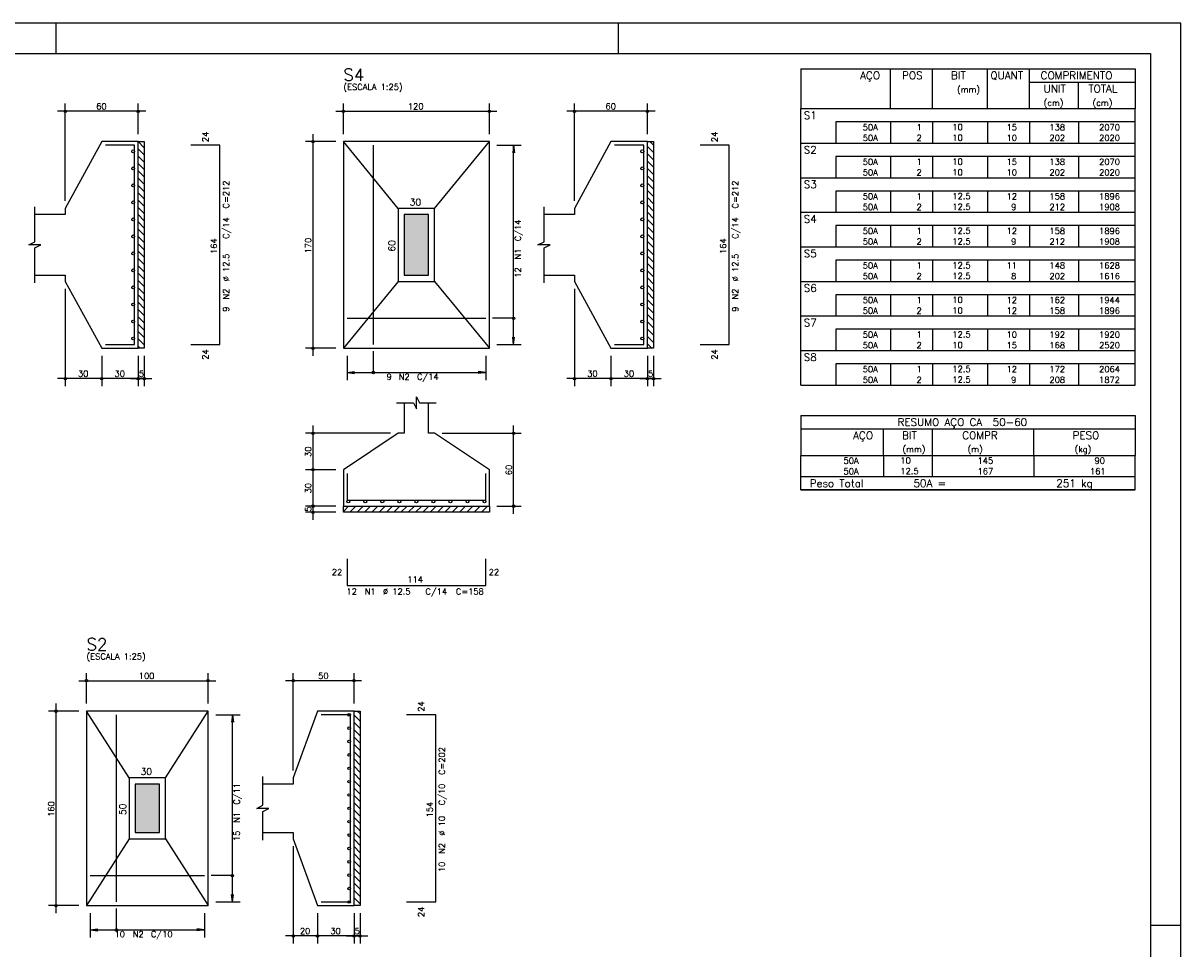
# Model space of a CAD drawing. Extents: x 0 to 84.1, y 0 to 59.4.
# Tile 5 of 5: x 46 to 84.1, y 28.9 to 59.4. Entities that reach past the tile are written whole.
import ezdxf

# ---------------------------------------------------------------- set-up
doc = ezdxf.new("R2010")
doc.units = 0
doc.header["$MEASUREMENT"] = 0
for name, color, linetype in [('1', 1, 'CONTINUOUS'), ('2', 2, 'CONTINUOUS'), ('3', 3, 'CONTINUOUS'), ('6', 6, 'CONTINUOUS'), ('7', 7, 'CONTINUOUS')]:
    doc.layers.add(name, color=color, linetype=linetype)
doc.styles.get("Standard").update_dxf_attribs({"font": 'ROMANS.SHX'})

msp = doc.modelspace()

# ---------------------------------------------------------------- linework, layer by layer
at = {"layer": '1', "linetype": 'Continuous'}
for p, q in [((49.80187, 55.5), (50.00187, 55.300472)), ((49.80187, 55.260056), (50.00187, 55.060056)), ((66.5528, 55.338267), (66.7528, 55.138267)), ((66.631483, 55.5), (66.7528, 55.378683)), ((49.80187, 55.019639), (50.00187, 54.819639)), ((66.5528, 55.097851), (66.7528, 54.897851)), ((66.5528, 54.857434), (66.7528, 54.657434)), ((49.80187, 54.779223), (50.00187, 54.579223)), ((49.80187, 54.538807), (50.00187, 54.338807)), ((66.5528, 54.617018), (66.7528, 54.417018)), ((49.80187, 54.29839), (50.00187, 54.09839)), ((66.5528, 54.376602), (66.7528, 54.176602)), ((66.5528, 54.136185), (66.7528, 53.936185)), ((49.80187, 54.057974), (50.00187, 53.857974)), ((49.80187, 53.817558), (50.00187, 53.617558)), ((66.5528, 53.895769), (66.7528, 53.695769)), ((49.80187, 53.577141), (50.00187, 53.377141)), ((49.80187, 53.336725), (50.00187, 53.136725)), ((66.5528, 53.655353), (66.7528, 53.455353)), ((66.5528, 53.414936), (66.7528, 53.214936)), ((49.80187, 53.096309), (50.00187, 52.896309)), ((66.5528, 53.17452), (66.7528, 52.97452)), ((49.80187, 52.855892), (50.00187, 52.655892)), ((49.80187, 52.615476), (50.00187, 52.415476)), ((66.5528, 52.934104), (66.7528, 52.734104)), ((66.5528, 52.693688), (66.7528, 52.493688)), ((49.80187, 52.37506), (50.00187, 52.17506)), ((66.5528, 52.453271), (66.7528, 52.253271)), ((66.5528, 52.212855), (66.7528, 52.012855)), ((49.80187, 52.134644), (50.00187, 51.934644)), ((49.80187, 51.894227), (50.00187, 51.694227)), ((66.5528, 51.972439), (66.7528, 51.772439)), ((49.80187, 51.653811), (50.00187, 51.453811)), ((49.80187, 51.413395), (50.00187, 51.213395)), ((66.5528, 51.732022), (66.7528, 51.532022)), ((66.5528, 51.491606), (66.7528, 51.291606)), ((49.80187, 51.172978), (50.00187, 50.972978)), ((66.5528, 51.25119), (66.7528, 51.05119)), ((49.80187, 50.932562), (50.00187, 50.732562)), ((49.80187, 50.692146), (50.00187, 50.492146)), ((66.5528, 51.010773), (66.7528, 50.810773)), ((66.5528, 50.770357), (66.7528, 50.570357)), ((49.80187, 50.451729), (50.00187, 50.251729)), ((66.5528, 50.529941), (66.7528, 50.329941)), ((66.5528, 50.289525), (66.7528, 50.089525)), ((49.80187, 50.211313), (50.00187, 50.011313)), ((49.80187, 49.970897), (50.00187, 49.770897)), ((66.5528, 50.049108), (66.7528, 49.849108)), ((49.80187, 49.730481), (50.00187, 49.530481)), ((66.5528, 49.808692), (66.7528, 49.608692)), ((66.5528, 49.568276), (66.7528, 49.368276)), ((49.80187, 49.490064), (50.00187, 49.290064)), ((49.80187, 49.249648), (50.00187, 49.049648)), ((66.5528, 49.327859), (66.7528, 49.127859)), ((49.80187, 49.009232), (50.00187, 48.809232)), ((49.80187, 48.768815), (49.870685, 48.7)), ((66.5528, 49.087443), (66.7528, 48.887443)), ((66.5528, 48.847027), (66.699827, 48.7)), ((56.5528, 43.329903), (56.722897, 43.5)), ((56.763313, 43.3), (56.963313, 43.5)), ((57.003729, 43.3), (57.203729, 43.5)), ((57.244146, 43.3), (57.444146, 43.5)), ((57.484562, 43.3), (57.684562, 43.5)), ((57.724978, 43.3), (57.924978, 43.5)), ((57.965395, 43.3), (58.165395, 43.5)), ((58.205811, 43.3), (58.405811, 43.5)), ((58.446227, 43.3), (58.646227, 43.5)), ((58.686644, 43.3), (58.886644, 43.5)), ((58.92706, 43.3), (59.12706, 43.5)), ((59.167476, 43.3), (59.367476, 43.5)), ((59.407892, 43.3), (59.607892, 43.5)), ((59.648309, 43.3), (59.848309, 43.5)), ((59.888725, 43.3), (60.088725, 43.5)), ((60.129141, 43.3), (60.329141, 43.5)), ((60.369558, 43.3), (60.569558, 43.5)), ((60.609974, 43.3), (60.809974, 43.5)), ((60.85039, 43.3), (61.05039, 43.5)), ((61.090807, 43.3), (61.290807, 43.5)), ((61.331223, 43.3), (61.3528, 43.321577)), ((56.9016, 36.620343), (57.1016, 36.420343)), ((57.009559, 36.7528), (57.1016, 36.660759)), ((56.9016, 36.379927), (57.1016, 36.179927)), ((56.9016, 36.13951), (57.1016, 35.93951)), ((56.9016, 35.899094), (57.1016, 35.699094)), ((56.9016, 35.658678), (57.1016, 35.458678)), ((56.9016, 35.418261), (57.1016, 35.218261)), ((56.9016, 35.177845), (57.1016, 34.977845)), ((56.9016, 34.937429), (57.1016, 34.737429)), ((56.9016, 34.697012), (57.1016, 34.497012)), ((56.9016, 34.456596), (57.1016, 34.256596)), ((56.9016, 34.21618), (57.1016, 34.01618)), ((56.9016, 33.975764), (57.1016, 33.775764)), ((56.9016, 33.735347), (57.1016, 33.535347)), ((56.9016, 33.494931), (57.1016, 33.294931)), ((56.9016, 33.254515), (57.1016, 33.054515)), ((56.9016, 33.014098), (57.1016, 32.814098)), ((56.9016, 32.773682), (57.1016, 32.573682)), ((56.9016, 32.533266), (57.1016, 32.333266)), ((56.9016, 32.292849), (57.1016, 32.092849)), ((56.9016, 32.052433), (57.1016, 31.852433)), ((56.9016, 31.812017), (57.1016, 31.612017)), ((56.9016, 31.5716), (57.1016, 31.3716)), ((56.9016, 31.331184), (57.1016, 31.131184)), ((56.9016, 31.090768), (57.1016, 30.890768)), ((56.9016, 30.850352), (57.1016, 30.650352)), ((56.9016, 30.609935), (57.1016, 30.409935)), ((56.9016, 30.369519), (56.918319, 30.3528))]:
    msp.add_line(p, q, dxfattribs=at)
for points in [[(49.80187, 48.7), (49.80187, 55.5), (50.00187, 55.5), (50.00187, 48.7), (49.80187, 48.7)], [(66.5528, 48.7), (66.5528, 55.5), (66.7528, 55.5), (66.7528, 48.7), (66.5528, 48.7)], [(56.5528, 43.5), (61.3528, 43.5), (61.3528, 43.3), (56.5528, 43.3), (56.5528, 43.5)], [(56.9016, 30.3528), (56.9016, 36.7528), (57.1016, 36.7528), (57.1016, 30.3528), (56.9016, 30.3528)]]:
    msp.add_lwpolyline(points, dxfattribs=at)
at = {"layer": '2', "linetype": 'Continuous'}
for p, q in [((84.100006, 59.400002), (0, 59.400002)), ((47.100006, 58.400002), (47.100006, 59.400002)), ((65.600006, 58.400002), (65.600006, 59.400002)), ((84.100006, 0), (84.100006, 59.400002)), ((71.6, 57.897501), (71.6, 56.585001)), ((71.6, 57.897501), (82.6, 57.897501)), ((74.55, 56.585001), (74.55, 57.897501)), ((75.93, 56.585001), (75.93, 57.897501)), ((77.74, 56.585001), (77.74, 57.897501)), ((79.12, 56.585001), (79.12, 57.897501)), ((82.6, 57.897501), (82.6, 56.585001)), ((79.12, 57.460001), (82.6, 57.460001)), ((80.73, 56.585001), (80.73, 57.460001)), ((47.40187, 53.55), (47.40187, 56.75)), ((49.80187, 55.75), (49.80187, 56.75)), ((56.5528, 55.75), (56.5528, 56.75)), ((61.3528, 55.75), (61.3528, 56.75)), ((64.1528, 53.55), (64.1528, 56.75)), ((66.5528, 55.75), (66.5528, 56.75)), ((50.05187, 56.5), (47.15187, 56.5)), ((56.3028, 56.5), (61.6028, 56.5)), ((66.8028, 56.5), (63.9028, 56.5)), ((71.6, 56.585001), (82.6, 56.585001)), ((71.6, 56.147501), (71.6, 56.585001)), ((71.6, 56.585001), (82.6, 56.585001)), ((82.6, 56.147501), (82.6, 56.585001)), ((71.6, 55.797501), (71.6, 56.147501)), ((82.6, 56.147501), (72.75, 56.147501)), ((72.75, 56.147501), (72.75, 55.797501)), ((74.55, 56.147501), (74.55, 55.797501)), ((75.93, 56.147501), (75.93, 55.797501)), ((77.74, 56.147501), (77.74, 55.797501)), ((79.12, 56.147501), (79.12, 55.797501)), ((80.73, 56.147501), (80.73, 55.797501)), ((82.6, 55.797501), (82.6, 56.147501)), ((55.5528, 48.45), (55.5528, 55.75)), ((71.6, 55.447501), (71.6, 55.797501)), ((72.75, 55.797501), (72.75, 55.447501)), ((74.55, 55.797501), (74.55, 55.447501)), ((75.93, 55.797501), (75.93, 55.447501)), ((77.74, 55.797501), (77.74, 55.447501)), ((79.12, 55.797501), (79.12, 55.447501)), ((80.73, 55.797501), (80.73, 55.447501)), ((82.6, 55.447501), (82.6, 55.797501)), ((49.80187, 55.5), (49.80187, 55.5)), ((56.3028, 55.5), (55.3028, 55.5)), ((56.5528, 55.5), (56.5528, 55.5)), ((56.5528, 55.5), (56.5528, 55.5)), ((61.3528, 55.5), (61.3528, 55.5)), ((61.3528, 55.38), (61.3528, 55.38)), ((61.6028, 55.38), (62.4028, 55.38)), ((62.1528, 55.38), (62.120168, 55.132139)), ((62.1528, 48.82), (62.1528, 55.38)), ((62.1528, 55.38), (62.185432, 55.132139)), ((66.5528, 55.5), (66.5528, 55.5)), ((71.6, 55.010001), (71.6, 55.447501)), ((71.6, 55.447501), (82.6, 55.447501)), ((82.6, 55.010001), (82.6, 55.447501)), ((71.6, 54.660001), (71.6, 55.010001)), ((82.6, 55.010001), (72.75, 55.010001)), ((72.75, 55.010001), (72.75, 54.660001)), ((74.55, 55.010001), (74.55, 54.660001)), ((75.93, 55.010001), (75.93, 54.660001)), ((77.74, 55.010001), (77.74, 54.660001)), ((79.12, 55.010001), (79.12, 54.660001)), ((80.73, 55.010001), (80.73, 54.660001)), ((82.6, 54.660001), (82.6, 55.010001)), ((71.6, 54.310001), (71.6, 54.660001)), ((72.75, 54.660001), (72.75, 54.310001)), ((74.55, 54.660001), (74.55, 54.310001)), ((75.93, 54.660001), (75.93, 54.310001)), ((77.74, 54.660001), (77.74, 54.310001)), ((79.12, 54.660001), (79.12, 54.310001)), ((80.73, 54.660001), (80.73, 54.310001)), ((82.6, 54.310001), (82.6, 54.660001)), ((71.6, 53.872501), (71.6, 54.310001)), ((71.6, 54.310001), (82.6, 54.310001)), ((82.6, 53.872501), (82.6, 54.310001)), ((71.6, 53.522501), (71.6, 53.872501)), ((82.6, 53.872501), (72.75, 53.872501)), ((72.75, 53.872501), (72.75, 53.522501)), ((74.55, 53.872501), (74.55, 53.522501)), ((75.93, 53.872501), (75.93, 53.522501)), ((77.74, 53.872501), (77.74, 53.522501)), ((79.12, 53.872501), (79.12, 53.522501)), ((80.73, 53.872501), (80.73, 53.522501)), ((82.6, 53.522501), (82.6, 53.872501)), ((71.6, 53.172501), (71.6, 53.522501)), ((72.75, 53.522501), (72.75, 53.172501)), ((74.55, 53.522501), (74.55, 53.172501)), ((75.93, 53.522501), (75.93, 53.172501)), ((77.74, 53.522501), (77.74, 53.172501)), ((79.12, 53.522501), (79.12, 53.172501)), ((80.73, 53.522501), (80.73, 53.172501)), ((82.6, 53.172501), (82.6, 53.522501)), ((47.40187, 53.3), (47.40187, 53.3)), ((64.1528, 53.3), (64.1528, 53.3)), ((71.6, 52.735001), (71.6, 53.172501)), ((71.6, 53.172501), (82.6, 53.172501)), ((82.6, 52.735001), (82.6, 53.172501)), ((71.6, 52.385001), (71.6, 52.735001)), ((82.6, 52.735001), (72.75, 52.735001)), ((72.75, 52.735001), (72.75, 52.385001)), ((74.55, 52.735001), (74.55, 52.385001)), ((75.93, 52.735001), (75.93, 52.385001)), ((77.74, 52.735001), (77.74, 52.385001)), ((79.12, 52.735001), (79.12, 52.385001)), ((80.73, 52.735001), (80.73, 52.385001)), ((82.6, 52.385001), (82.6, 52.735001)), ((71.6, 52.035002), (71.6, 52.385001)), ((72.75, 52.385001), (72.75, 52.035002)), ((74.55, 52.385001), (74.55, 52.035002)), ((75.93, 52.385001), (75.93, 52.035002)), ((77.74, 52.385001), (77.74, 52.035002)), ((79.12, 52.385001), (79.12, 52.035002)), ((80.73, 52.385001), (80.73, 52.035002)), ((82.6, 52.035002), (82.6, 52.385001)), ((71.6, 51.597502), (71.6, 52.035002)), ((71.6, 52.035002), (82.6, 52.035002)), ((82.6, 51.597502), (82.6, 52.035002)), ((71.6, 51.247502), (71.6, 51.597502)), ((82.6, 51.597502), (72.75, 51.597502)), ((72.75, 51.597502), (72.75, 51.247502)), ((74.55, 51.597502), (74.55, 51.247502)), ((75.93, 51.597502), (75.93, 51.247502)), ((77.74, 51.597502), (77.74, 51.247502)), ((79.12, 51.597502), (79.12, 51.247502)), ((80.73, 51.597502), (80.73, 51.247502)), ((82.6, 51.247502), (82.6, 51.597502)), ((71.6, 50.897502), (71.6, 51.247502)), ((72.75, 51.247502), (72.75, 50.897502)), ((74.55, 51.247502), (74.55, 50.897502)), ((75.93, 51.247502), (75.93, 50.897502)), ((77.74, 51.247502), (77.74, 50.897502)), ((79.12, 51.247502), (79.12, 50.897502)), ((80.73, 51.247502), (80.73, 50.897502)), ((82.6, 50.897502), (82.6, 51.247502)), ((47.40187, 50.9), (47.40187, 50.9)), ((47.40187, 50.65), (47.40187, 47.45)), ((64.1528, 50.9), (64.1528, 50.9)), ((64.1528, 50.65), (64.1528, 47.45)), ((71.6, 50.460002), (71.6, 50.897502)), ((71.6, 50.897502), (82.6, 50.897502)), ((82.6, 50.460002), (82.6, 50.897502)), ((71.6, 50.110002), (71.6, 50.460002)), ((82.6, 50.460002), (72.75, 50.460002)), ((72.75, 50.460002), (72.75, 50.110002)), ((74.55, 50.460002), (74.55, 50.110002)), ((75.93, 50.460002), (75.93, 50.110002)), ((77.74, 50.460002), (77.74, 50.110002)), ((79.12, 50.460002), (79.12, 50.110002)), ((80.73, 50.460002), (80.73, 50.110002)), ((82.6, 50.110002), (82.6, 50.460002)), ((71.6, 49.760002), (71.6, 50.110002)), ((72.75, 50.110002), (72.75, 49.760002)), ((74.55, 50.110002), (74.55, 49.760002)), ((75.93, 50.110002), (75.93, 49.760002)), ((77.74, 50.110002), (77.74, 49.760002)), ((79.12, 50.110002), (79.12, 49.760002)), ((80.73, 50.110002), (80.73, 49.760002)), ((82.6, 49.760002), (82.6, 50.110002)), ((71.6, 49.322502), (71.6, 49.760002)), ((71.6, 49.760002), (82.6, 49.760002)), ((82.6, 49.322502), (82.6, 49.760002)), ((71.6, 48.972502), (71.6, 49.322502)), ((82.6, 49.322502), (72.75, 49.322502)), ((72.75, 49.322502), (72.75, 48.972502)), ((74.55, 49.322502), (74.55, 48.972502)), ((75.93, 49.322502), (75.93, 48.972502)), ((77.74, 49.322502), (77.74, 48.972502)), ((79.12, 49.322502), (79.12, 48.972502)), ((80.73, 49.322502), (80.73, 48.972502)), ((82.6, 48.972502), (82.6, 49.322502)), ((61.3528, 48.82), (61.3528, 48.82)), ((61.6028, 48.82), (62.4028, 48.82)), ((62.1528, 48.82), (62.120168, 49.067861)), ((62.1528, 48.82), (62.185432, 49.067861)), ((71.6, 48.622502), (71.6, 48.972502)), ((72.75, 48.972502), (72.75, 48.622502)), ((74.55, 48.972502), (74.55, 48.622502)), ((75.93, 48.972502), (75.93, 48.622502)), ((77.74, 48.972502), (77.74, 48.622502)), ((79.12, 48.972502), (79.12, 48.622502)), ((80.73, 48.972502), (80.73, 48.622502)), ((82.6, 48.622502), (82.6, 48.972502)), ((48.60187, 48.7), (48.60187, 48.7)), ((48.60187, 48.7), (48.60187, 48.7)), ((48.60187, 48.45), (48.60187, 47.45)), ((48.60187, 48.45), (48.60187, 47.45)), ((49.80187, 48.7), (49.80187, 48.7)), ((49.80187, 48.7), (49.80187, 48.7)), ((49.80187, 48.45), (49.80187, 47.45)), ((49.80187, 48.45), (49.80187, 47.45)), ((50.00187, 48.7), (50.00187, 48.7)), ((50.00187, 48.45), (50.00187, 47.45)), ((56.3028, 48.7), (55.3028, 48.7)), ((56.5528, 48.7), (56.5528, 48.7)), ((56.6728, 48.7), (56.6728, 48.7)), ((56.6728, 48.45), (56.6728, 47.65)), ((61.2328, 48.7), (61.2328, 48.7)), ((61.2328, 48.45), (61.2328, 47.65)), ((65.3528, 48.7), (65.3528, 48.7)), ((65.3528, 48.7), (65.3528, 48.7)), ((65.3528, 48.45), (65.3528, 47.45)), ((65.3528, 48.45), (65.3528, 47.45)), ((66.5528, 48.7), (66.5528, 48.7)), ((66.5528, 48.7), (66.5528, 48.7)), ((66.5528, 48.45), (66.5528, 47.45)), ((66.5528, 48.45), (66.5528, 47.45)), ((66.7528, 48.7), (66.7528, 48.7)), ((66.7528, 48.45), (66.7528, 47.45)), ((71.6, 48.185002), (71.6, 48.622502)), ((71.6, 48.622502), (82.6, 48.622502)), ((82.6, 48.185002), (82.6, 48.622502)), ((71.6, 47.835002), (71.6, 48.185002)), ((82.6, 48.185002), (72.75, 48.185002)), ((72.75, 48.185002), (72.75, 47.835002)), ((74.55, 48.185002), (74.55, 47.835002)), ((75.93, 48.185002), (75.93, 47.835002)), ((77.74, 48.185002), (77.74, 47.835002)), ((79.12, 48.185002), (79.12, 47.835002)), ((80.73, 48.185002), (80.73, 47.835002)), ((82.6, 47.835002), (82.6, 48.185002)), ((48.85187, 47.7), (47.15187, 47.7)), ((50.05187, 47.7), (48.35187, 47.7)), ((49.55187, 47.7), (50.25187, 47.7)), ((56.6728, 47.9), (56.920661, 47.932632)), ((56.6728, 47.9), (61.2328, 47.9)), ((56.6728, 47.9), (56.920661, 47.867368)), ((61.2328, 47.9), (60.984939, 47.932632)), ((61.2328, 47.9), (60.984939, 47.867368)), ((65.6028, 47.7), (63.9028, 47.7)), ((66.8028, 47.7), (65.1028, 47.7)), ((66.3028, 47.7), (67.0028, 47.7)), ((71.6, 47.485002), (71.6, 47.835002)), ((72.75, 47.835002), (72.75, 47.485002)), ((74.55, 47.835002), (74.55, 47.485002)), ((75.93, 47.835002), (75.93, 47.485002)), ((77.74, 47.835002), (77.74, 47.485002)), ((79.12, 47.835002), (79.12, 47.485002)), ((80.73, 47.835002), (80.73, 47.485002)), ((82.6, 47.485002), (82.6, 47.835002)), ((71.6, 47.485002), (82.6, 47.485002)), ((71.6, 46.485002), (71.6, 45.172502)), ((71.6, 46.485002), (82.6, 46.485002)), ((82.6, 46.485002), (82.6, 45.172502)), ((55.5528, 44.45), (55.5528, 46.15)), ((62.1528, 43.25), (62.1528, 46.15)), ((58.1028, 45.9), (55.3028, 45.9)), ((58.3528, 45.9), (58.3528, 45.9)), ((59.5528, 45.9), (59.5528, 45.9)), ((59.8028, 45.9), (62.4028, 45.9)), ((71.6, 46.047502), (82.6, 46.047502)), ((74.32, 45.172502), (74.32, 46.047502)), ((75.93, 45.172502), (75.93, 46.047502)), ((79.265, 45.172502), (79.265, 46.047502)), ((55.5528, 43.25), (55.5528, 44.95)), ((71.6, 45.172502), (82.6, 45.172502)), ((71.6, 44.822502), (71.6, 45.172502)), ((74.32, 45.172502), (74.32, 44.822502)), ((75.93, 44.822502), (75.93, 45.172502)), ((79.265, 45.172502), (79.265, 44.822502)), ((82.6, 44.822502), (82.6, 45.172502)), ((56.3028, 44.7), (55.3028, 44.7)), ((56.3028, 44.7), (55.3028, 44.7)), ((56.5528, 44.7), (56.5528, 44.7)), ((56.5528, 44.7), (56.5528, 44.7)), ((71.6, 44.472502), (71.6, 44.822502)), ((74.32, 44.822502), (74.32, 44.472502)), ((75.93, 44.472502), (75.93, 44.822502)), ((79.265, 44.822502), (79.265, 44.472502)), ((82.6, 44.472502), (82.6, 44.822502)), ((71.6, 44.472502), (82.6, 44.472502)), ((71.6, 44.035002), (71.6, 44.472502)), ((71.6, 44.472502), (82.6, 44.472502)), ((82.6, 44.035002), (82.6, 44.472502)), ((82.6, 44.035002), (71.6, 44.035002)), ((71.6, 44.035002), (82.6, 44.035002)), ((56.3028, 43.5), (55.3028, 43.5)), ((56.3028, 43.5), (55.3028, 43.5)), ((55.5528, 43.05), (55.5528, 43.75)), ((56.5528, 43.5), (56.5528, 43.5)), ((56.5528, 43.5), (56.5528, 43.5)), ((61.3528, 43.5), (61.3528, 43.5)), ((61.6028, 43.5), (62.4028, 43.5)), ((56.3028, 43.3), (55.3028, 43.3)), ((56.5528, 43.3), (56.5528, 43.3)), ((47.8516, 37.7528), (52.3516, 37.7528)), ((48.1016, 37.0028), (48.1016, 38.0028)), ((52.1016, 37.0028), (52.1016, 38.0028)), ((57.1516, 37.7528), (54.6516, 37.7528)), ((54.9016, 34.8028), (54.9016, 38.0028)), ((56.9016, 37.0028), (56.9016, 38.0028)), ((47.1016, 30.1028), (47.1016, 37.0028)), ((47.8516, 36.7528), (46.8516, 36.7528)), ((48.1016, 36.7528), (48.1016, 36.7528)), ((48.1016, 36.7528), (48.1016, 36.7528)), ((52.1016, 36.7528), (52.1016, 36.7528)), ((52.1016, 36.6328), (52.1016, 36.6328)), ((52.3516, 36.6328), (53.1516, 36.6328)), ((52.9016, 36.6328), (52.868968, 36.384939)), ((52.9016, 30.4728), (52.9016, 36.6328)), ((52.9016, 36.6328), (52.934232, 36.384939)), ((56.9016, 36.7528), (56.9016, 36.7528)), ((54.9016, 34.5528), (54.9016, 34.5528)), ((54.9016, 32.5528), (54.9016, 32.5528)), ((54.9016, 32.3028), (54.9016, 29.1028)), ((52.1016, 30.4728), (52.1016, 30.4728)), ((52.3516, 30.4728), (53.1516, 30.4728)), ((52.9016, 30.4728), (52.868968, 30.720661)), ((52.9016, 30.4728), (52.934232, 30.720661)), ((47.8516, 30.3528), (46.8516, 30.3528)), ((48.1016, 30.3528), (48.1016, 30.3528)), ((48.2216, 30.3528), (48.2216, 30.3528)), ((48.2216, 30.1028), (48.2216, 29.3028)), ((51.9816, 30.3528), (51.9816, 30.3528)), ((51.9816, 30.1028), (51.9816, 29.3028)), ((55.7016, 30.3528), (55.7016, 30.3528)), ((55.7016, 30.3528), (55.7016, 30.3528)), ((55.7016, 30.1028), (55.7016, 29.1028)), ((55.7016, 30.1028), (55.7016, 29.1028)), ((56.9016, 30.3528), (56.9016, 30.3528)), ((56.9016, 30.3528), (56.9016, 30.3528)), ((56.9016, 30.1028), (56.9016, 29.1028)), ((56.9016, 30.1028), (56.9016, 29.1028)), ((57.1016, 30.3528), (57.1016, 30.3528)), ((57.1016, 30.1028), (57.1016, 29.1028)), ((48.2216, 29.5528), (48.469461, 29.585432)), ((48.2216, 29.5528), (51.9816, 29.5528)), ((48.2216, 29.5528), (48.469461, 29.520168)), ((51.9816, 29.5528), (51.733739, 29.585432)), ((51.9816, 29.5528), (51.733739, 29.520168)), ((55.9516, 29.3528), (54.6516, 29.3528)), ((57.1516, 29.3528), (55.4516, 29.3528)), ((56.6516, 29.3528), (57.3516, 29.3528)), ((84.100006, 29.700001), (83.100006, 29.700001))]:
    msp.add_line(p, q, dxfattribs=at)
for points in [[(83.100006, 1), (2.5, 1), (2.5, 58.400002), (83.100006, 58.400002), (83.100006, 1)], [(46.40187, 51.1), (47.40187, 51.1), (47.40187, 50.9), (48.60187, 48.7), (49.80187, 48.7), (49.80187, 55.5), (48.60187, 55.5), (47.40187, 53.3), (47.40187, 53.1), (46.40187, 53.1)], [(56.5528, 48.7), (61.3528, 48.7), (61.3528, 55.5), (56.5528, 55.5), (56.5528, 48.7)], [(58.3528, 53.3), (56.5528, 55.5)], [(59.5528, 53.3), (61.3528, 55.5)], [(63.1528, 51.1), (64.1528, 51.1), (64.1528, 50.9), (65.3528, 48.7), (66.5528, 48.7), (66.5528, 55.5), (65.3528, 55.5), (64.1528, 53.3), (64.1528, 53.1), (63.1528, 53.1)], [(46.40187, 50.85), (46.40187, 52), (46.60187, 52.1), (46.20187, 52.1), (46.40187, 52.2), (46.40187, 53.35)], [(63.1528, 50.85), (63.1528, 52), (63.3528, 52.1), (62.9528, 52.1), (63.1528, 52.2), (63.1528, 53.35)], [(58.3528, 50.9), (59.5528, 50.9), (59.5528, 53.3), (58.3528, 53.3), (58.3528, 50.9)], [(58.5528, 51.1), (59.3528, 51.1), (59.3528, 53.1), (58.5528, 53.1), (58.5528, 51.1)], [(58.3528, 50.9), (56.5528, 48.7)], [(59.5528, 50.9), (61.3528, 48.7)], [(62.1528, 49.685), (61.4528, 49.685)], [(57.5378, 47.9), (57.5378, 48.6)], [(58.5528, 46.9), (58.5528, 45.9), (58.3528, 45.9), (56.5528, 44.7), (56.5528, 43.5), (61.3528, 43.5), (61.3528, 44.7), (59.5528, 45.9), (59.3528, 45.9), (59.3528, 46.9)], [(58.3028, 46.9), (58.8528, 46.9), (58.9528, 46.7), (58.9528, 47.1), (59.0528, 46.9), (59.6028, 46.9)], [(48.1016, 30.3528), (52.1016, 30.3528), (52.1016, 36.7528), (48.1016, 36.7528), (48.1016, 30.3528)], [(49.5016, 34.5528), (48.1016, 36.7528)], [(50.7016, 34.5528), (52.1016, 36.7528)], [(53.9016, 32.7528), (54.9016, 32.7528), (54.9016, 32.5528), (55.7016, 30.3528), (56.9016, 30.3528), (56.9016, 36.7528), (55.7016, 36.7528), (54.9016, 34.5528), (54.9016, 34.3528), (53.9016, 34.3528)], [(49.5016, 32.5528), (50.7016, 32.5528), (50.7016, 34.5528), (49.5016, 34.5528), (49.5016, 32.5528)], [(49.7016, 32.7528), (50.5016, 32.7528), (50.5016, 34.3528), (49.7016, 34.3528), (49.7016, 32.7528)], [(53.9016, 32.5028), (53.9016, 33.4528), (54.1016, 33.5528), (53.7016, 33.5528), (53.9016, 33.6528), (53.9016, 34.6028)], [(49.5016, 32.5528), (48.1016, 30.3528)], [(50.7016, 32.5528), (52.1016, 30.3528)], [(52.9016, 31.3378), (52.2016, 31.3378)], [(49.0866, 29.5528), (49.0866, 30.2528)]]:
    msp.add_lwpolyline(points, dxfattribs=at)
for centre, radius in [((47.40187, 56.5), 0.04), ((47.40187, 56.5), 0.02), ((49.80187, 56.5), 0.04), ((49.80187, 56.5), 0.02), ((56.5528, 56.5), 0.04), ((56.5528, 56.5), 0.02), ((61.3528, 56.5), 0.04), ((61.3528, 56.5), 0.02), ((64.1528, 56.5), 0.04), ((64.1528, 56.5), 0.02), ((66.5528, 56.5), 0.04), ((66.5528, 56.5), 0.02), ((55.5528, 55.5), 0.04), ((55.5528, 55.5), 0.02), ((62.1528, 49.685), 0.04), ((55.5528, 48.7), 0.04), ((55.5528, 48.7), 0.02), ((47.40187, 47.7), 0.04), ((47.40187, 47.7), 0.02), ((48.60187, 47.7), 0.04), ((48.60187, 47.7), 0.04), ((48.60187, 47.7), 0.02), ((48.60187, 47.7), 0.02), ((49.80187, 47.7), 0.04), ((49.80187, 47.7), 0.04), ((49.80187, 47.7), 0.02), ((49.80187, 47.7), 0.02), ((50.00187, 47.7), 0.04), ((50.00187, 47.7), 0.02), ((57.5378, 47.9), 0.04), ((64.1528, 47.7), 0.04), ((64.1528, 47.7), 0.02), ((65.3528, 47.7), 0.04), ((65.3528, 47.7), 0.04), ((65.3528, 47.7), 0.02), ((65.3528, 47.7), 0.02), ((66.5528, 47.7), 0.04), ((66.5528, 47.7), 0.04), ((66.5528, 47.7), 0.02), ((66.5528, 47.7), 0.02), ((66.7528, 47.7), 0.04), ((66.7528, 47.7), 0.02), ((55.5528, 45.9), 0.04), ((55.5528, 45.9), 0.02), ((62.1528, 45.9), 0.04), ((62.1528, 45.9), 0.02), ((55.5528, 44.7), 0.04), ((55.5528, 44.7), 0.04), ((55.5528, 44.7), 0.02), ((55.5528, 44.7), 0.02), ((55.5528, 43.5), 0.04), ((55.5528, 43.5), 0.04), ((55.5528, 43.5), 0.02), ((55.5528, 43.5), 0.02), ((62.1528, 43.5), 0.04), ((62.1528, 43.5), 0.02), ((55.5528, 43.3), 0.04), ((55.5528, 43.3), 0.02), ((48.1016, 37.7528), 0.04), ((48.1016, 37.7528), 0.02), ((52.1016, 37.7528), 0.04), ((52.1016, 37.7528), 0.02), ((54.9016, 37.7528), 0.04), ((54.9016, 37.7528), 0.02), ((56.9016, 37.7528), 0.04), ((56.9016, 37.7528), 0.02), ((47.1016, 36.7528), 0.04), ((47.1016, 36.7528), 0.02), ((52.9016, 31.3378), 0.04), ((47.1016, 30.3528), 0.04), ((47.1016, 30.3528), 0.02), ((49.0866, 29.5528), 0.04), ((54.9016, 29.3528), 0.04), ((54.9016, 29.3528), 0.02), ((55.7016, 29.3528), 0.04), ((55.7016, 29.3528), 0.04), ((55.7016, 29.3528), 0.02), ((55.7016, 29.3528), 0.02), ((56.9016, 29.3528), 0.04), ((56.9016, 29.3528), 0.04), ((56.9016, 29.3528), 0.02), ((56.9016, 29.3528), 0.02), ((57.1016, 29.3528), 0.04), ((57.1016, 29.3528), 0.02)]:
    msp.add_circle(centre, radius, dxfattribs=at)
at = {"layer": '2', "color": 9, "linetype": 'Continuous'}
for points in [[(58.5528, 51.1), (59.3528, 51.1), (59.3528, 53.1)], [(58.5528, 51.1), (59.3528, 53.1), (58.5528, 53.1)], [(58.5528, 51.1), (58.5528, 53.1), (58.5528, 51.1)], [(49.7016, 32.7528), (50.5016, 32.7528), (50.5016, 34.3528)], [(49.7016, 32.7528), (50.5016, 34.3528), (49.7016, 34.3528)], [(49.7016, 32.7528), (49.7016, 34.3528), (49.7016, 32.7528)]]:
    msp.add_solid(points, dxfattribs=at)
at = {"layer": '3', "linetype": 'Continuous'}
for centre, radius in [((49.634485, 55.18), 0.047385), ((66.385415, 55.18), 0.047385), ((49.634485, 54.62), 0.047385), ((66.385415, 54.62), 0.047385), ((49.634485, 54.06), 0.047385), ((66.385415, 54.06), 0.047385), ((49.634485, 53.5), 0.047385), ((66.385415, 53.5), 0.047385), ((49.634485, 52.94), 0.047385), ((66.385415, 52.94), 0.047385), ((49.634485, 52.38), 0.047385), ((66.385415, 52.38), 0.047385), ((49.634485, 51.82), 0.047385), ((66.385415, 51.82), 0.047385), ((49.634485, 51.26), 0.047385), ((66.385415, 51.26), 0.047385), ((49.634485, 50.7), 0.047385), ((66.385415, 50.7), 0.047385), ((49.634485, 50.14), 0.047385), ((66.385415, 50.14), 0.047385), ((49.634485, 49.58), 0.047385), ((66.385415, 49.58), 0.047385), ((49.634485, 49.02), 0.047385), ((66.385415, 49.02), 0.047385), ((56.7128, 43.652615), 0.047385), ((57.2728, 43.652615), 0.047385), ((57.8328, 43.652615), 0.047385), ((58.3928, 43.652615), 0.047385), ((58.9528, 43.652615), 0.047385), ((59.5128, 43.652615), 0.047385), ((60.0728, 43.652615), 0.047385), ((60.6328, 43.652615), 0.047385), ((61.1928, 43.652615), 0.047385), ((56.74029, 36.6328), 0.04131), ((56.74029, 36.1928), 0.04131), ((56.74029, 35.7528), 0.04131), ((56.74029, 35.3128), 0.04131), ((56.74029, 34.8728), 0.04131), ((56.74029, 34.4328), 0.04131), ((56.74029, 33.9928), 0.04131), ((56.74029, 33.5528), 0.04131), ((56.74029, 33.1128), 0.04131), ((56.74029, 32.6728), 0.04131), ((56.74029, 32.2328), 0.04131), ((56.74029, 31.7928), 0.04131), ((56.74029, 31.3528), 0.04131), ((56.74029, 30.9128), 0.04131), ((56.74029, 30.4728), 0.04131)]:
    msp.add_circle(centre, radius, dxfattribs=at)
at = {"layer": '6', "linetype": 'Continuous'}
for p, q in [((49.68187, 55.38), (48.72187, 55.38)), ((49.68187, 48.82), (49.68187, 55.38)), ((52.49187, 55.38), (51.53187, 55.38)), ((52.49187, 48.82), (52.49187, 55.38)), ((57.5378, 48.82), (57.5378, 55.38)), ((66.4328, 55.38), (65.4728, 55.38)), ((66.4328, 48.82), (66.4328, 55.38)), ((69.2428, 55.38), (68.2828, 55.38)), ((69.2428, 48.82), (69.2428, 55.38)), ((56.6728, 49.685), (61.2328, 49.685)), ((48.72187, 48.82), (49.68187, 48.82)), ((51.53187, 48.82), (52.49187, 48.82)), ((65.4728, 48.82), (66.4328, 48.82)), ((68.2828, 48.82), (69.2428, 48.82)), ((56.6728, 44.58), (56.6728, 43.7)), ((61.2328, 43.7), (61.2328, 44.58)), ((56.6728, 43.7), (61.2328, 43.7)), ((56.6728, 41.77), (56.6728, 40.89)), ((61.2328, 40.89), (61.2328, 41.77)), ((56.6728, 40.89), (61.2328, 40.89)), ((49.0866, 30.4728), (49.0866, 36.6328)), ((56.7816, 36.6328), (55.8216, 36.6328)), ((56.7816, 30.4728), (56.7816, 36.6328)), ((59.5916, 36.6328), (58.6316, 36.6328)), ((59.5916, 30.4728), (59.5916, 36.6328)), ((48.2216, 31.3378), (51.9816, 31.3378)), ((55.8216, 30.4728), (56.7816, 30.4728)), ((58.6316, 30.4728), (59.5916, 30.4728))]:
    msp.add_line(p, q, dxfattribs=at)

# ---------------------------------------------------------------- texts
at = {"layer": '2', "linetype": 'Continuous'}
for s, height, p in [('AÇO', 0.25, (73.54958, 57.553751)), ('POS', 0.25, (74.93, 57.553751)), ('BIT', 0.25, (76.54, 57.553751)), ('QUANT', 0.25, (77.836489, 57.553751)), ('COMPRIMENTO', 0.25, (79.489469, 57.553751)), ('(ESCALA 1:25)', 0.2, (56.5528, 57.2)), ('(mm)', 0.2, (76.74, 57.116251)), ('UNIT', 0.25, (79.586854, 57.116251)), ('TOTAL', 0.25, (81.059307, 57.116251)), ('60', 0.2, (48.42187, 56.56)), ('120', 0.2, (58.6728, 56.56)), ('60', 0.2, (65.1728, 56.56)), ('(cm)', 0.2, (79.586854, 56.678751)), ('(cm)', 0.2, (81.196854, 56.678751)), ('S1', 0.25, (71.695798, 56.241251)), ('     50A', 0.2, (72.889661, 55.872501)), ('  1', 0.2, (75.13, 55.872501)), ('   10  ', 0.2, (76.136543, 55.878545)), ('   15', 0.2, (77.92, 55.872501)), ('   138', 0.2, (79.33, 55.872501)), ('   2070', 0.2, (80.963622, 55.872501)), ('     50A', 0.2, (72.889661, 55.522501)), ('  2', 0.2, (75.13, 55.522501)), ('   10  ', 0.2, (76.136543, 55.528545)), ('   10', 0.2, (77.92, 55.522501)), ('   202', 0.2, (79.33, 55.522501)), ('   2020', 0.2, (80.963622, 55.522501)), ('S2', 0.25, (71.695798, 55.103751)), ('     50A', 0.2, (72.889661, 54.735001)), ('  1', 0.2, (75.13, 54.735001)), ('   10  ', 0.2, (76.136543, 54.741045)), ('   15', 0.2, (77.92, 54.735001)), ('   138', 0.2, (79.33, 54.735001)), ('   2070', 0.2, (80.963622, 54.735001)), ('     50A', 0.2, (72.889661, 54.385001)), ('  2', 0.2, (75.13, 54.385001)), ('   10  ', 0.2, (76.136543, 54.391045)), ('   10', 0.2, (77.92, 54.385001)), ('   202', 0.2, (79.33, 54.385001)), ('   2020', 0.2, (80.963622, 54.385001)), ('S3', 0.25, (71.695798, 53.966251)), ('     50A', 0.2, (72.889661, 53.597501)), ('  1', 0.2, (75.13, 53.597501)), ('   12.5', 0.2, (76.136543, 53.603545)), ('   12', 0.2, (77.92, 53.597501)), ('   158', 0.2, (79.33, 53.597501)), ('   1896', 0.2, (80.963622, 53.597501)), ('30', 0.22, (58.7328, 53.4)), ('     50A', 0.2, (72.889661, 53.247501)), ('  2', 0.2, (75.13, 53.247501)), ('   12.5', 0.2, (76.136543, 53.253545)), ('    9', 0.2, (77.92, 53.247501)), ('   212', 0.2, (79.33, 53.247501)), ('   1908', 0.2, (80.963622, 53.247501)), ('S4', 0.25, (71.695798, 52.828751)), ('     50A', 0.2, (72.889661, 52.460001)), ('  1', 0.2, (75.13, 52.460001)), ('   12.5', 0.2, (76.136543, 52.466045)), ('   12', 0.2, (77.92, 52.460001)), ('   158', 0.2, (79.33, 52.460001)), ('   1896', 0.2, (80.963622, 52.460001)), ('     50A', 0.2, (72.889661, 52.110001)), ('  2', 0.2, (75.13, 52.110001)), ('   12.5', 0.2, (76.136543, 52.116045)), ('    9', 0.2, (77.92, 52.110001)), ('   212', 0.2, (79.33, 52.110001)), ('   1908', 0.2, (80.963622, 52.110001)), ('S5', 0.25, (71.695798, 51.691252)), ('     50A', 0.2, (72.889661, 51.322501)), ('  1', 0.2, (75.13, 51.322501)), ('   12.5', 0.2, (76.136543, 51.328545)), ('   11', 0.2, (77.92, 51.322501)), ('   148', 0.2, (79.33, 51.322501)), ('   1628', 0.2, (80.963622, 51.322501)), ('     50A', 0.2, (72.889661, 50.972502)), ('  2', 0.2, (75.13, 50.972502)), ('   12.5', 0.2, (76.136543, 50.978545)), ('    8', 0.2, (77.92, 50.972502)), ('   202', 0.2, (79.33, 50.972502)), ('   1616', 0.2, (80.963622, 50.972502)), ('S6', 0.25, (71.695798, 50.553752)), ('     50A', 0.2, (72.889661, 50.185002)), ('  1', 0.2, (75.13, 50.185002)), ('   10  ', 0.2, (76.136543, 50.191046)), ('   12', 0.2, (77.92, 50.185002)), ('   162', 0.2, (79.33, 50.185002)), ('   1944', 0.2, (80.963622, 50.185002)), ('     50A', 0.2, (72.889661, 49.835002)), ('  2', 0.2, (75.13, 49.835002)), ('   10  ', 0.2, (76.136543, 49.841046)), ('   12', 0.2, (77.92, 49.835002)), ('   158', 0.2, (79.33, 49.835002)), ('   1896', 0.2, (80.963622, 49.835002)), ('S7', 0.25, (71.695798, 49.416252)), ('     50A', 0.2, (72.889661, 49.047502)), ('  1', 0.2, (75.13, 49.047502)), ('   12.5', 0.2, (76.136543, 49.053546)), ('   10', 0.2, (77.92, 49.047502)), ('   192', 0.2, (79.33, 49.047502)), ('   1920', 0.2, (80.963622, 49.047502)), ('     50A', 0.2, (72.889661, 48.697502)), ('  2', 0.2, (75.13, 48.697502)), ('   10  ', 0.2, (76.136543, 48.703546)), ('   15', 0.2, (77.92, 48.697502)), ('   168', 0.2, (79.33, 48.697502)), ('   2520', 0.2, (80.963622, 48.697502)), ('S8', 0.25, (71.695798, 48.278752)), ('     50A', 0.2, (72.889661, 47.910002)), ('  1', 0.2, (75.13, 47.910002)), ('   12.5', 0.2, (76.136543, 47.916046)), ('   12', 0.2, (77.92, 47.910002)), ('   172', 0.2, (79.33, 47.910002)), ('   2064', 0.2, (80.963622, 47.910002)), ('30', 0.2, (47.82187, 47.76)), ('30', 0.2, (49.02187, 47.76)), ('5', 0.2, (49.82187, 47.76)), ('9', 0.2, (57.9728, 47.66)), ('N2', 0.2, (58.3728, 47.66)), ('C/14', 0.2, (58.9728, 47.66)), ('30', 0.2, (64.5728, 47.76)), ('30', 0.2, (65.7728, 47.76)), ('5', 0.2, (66.5728, 47.76)), ('     50A', 0.2, (72.889661, 47.560002)), ('  2', 0.2, (75.13, 47.560002)), ('   12.5', 0.2, (76.136543, 47.566046)), ('    9', 0.2, (77.92, 47.560002)), ('   208', 0.2, (79.33, 47.560002)), ('   1872', 0.2, (80.963622, 47.560002)), ('RESUMO AÇO CA  50-60', 0.25, (74.780497, 46.141252)), ('AÇO', 0.25, (73.31958, 45.703752)), ('BIT', 0.25, (74.93, 45.703752)), ('COMPR', 0.25, (76.908841, 45.707353)), ('PESO', 0.25, (80.53784, 45.707353)), ('(mm)', 0.2, (74.943861, 45.276253)), ('(m)', 0.2, (77.086146, 45.276253)), ('(kg)', 0.2, (80.606442, 45.276253)), ('     50A', 0.2, (72.259661, 44.897502)), ('   10  ', 0.2, (74.426542, 44.903546)), ('     145', 0.2, (76.667658, 44.897503)), ('     90', 0.2, (80.515265, 44.897503)), ('     50A', 0.2, (72.259661, 44.547502)), ('   12.5', 0.2, (74.426542, 44.553546)), ('     167', 0.2, (76.667658, 44.547502)), ('    161', 0.2, (80.515265, 44.547502)), ('Peso Total        50A =', 0.25, (71.892829, 44.128752)), ('    251 kg', 0.25, (79.257004, 44.128752)), ('22', 0.2, (56.1728, 41.23)), ('114', 0.2, (58.6528, 40.99)), ('22', 0.2, (61.3328, 41.23)), ('12', 0.2, (56.6528, 40.59)), ('N1', 0.2, (57.2528, 40.59)), ('%%c 12.5', 0.2, (57.8528, 40.59)), ('C/14', 0.2, (59.2528, 40.59)), ('C=158', 0.2, (60.2528, 40.59)), ('(ESCALA 1:25)', 0.2, (48.1016, 38.4528)), ('100', 0.2, (49.8216, 37.8128)), ('50', 0.2, (55.7216, 37.8128)), ('30', 0.22, (49.8816, 34.6528)), ('10', 0.2, (49.0216, 29.3128)), ('N2', 0.2, (49.6216, 29.3128)), ('C/10', 0.2, (50.2216, 29.3128)), ('20', 0.2, (55.1216, 29.4128)), ('30', 0.2, (56.1216, 29.4128)), ('5', 0.2, (56.9216, 29.4128))]:
    msp.add_text(s, height=height, dxfattribs=at).set_placement(p)
for s, height, p in [('24', 0.2, (52.11187, 55.48)), ('24', 0.2, (68.8628, 55.48)), ('C=212', 0.2, (52.79187, 53.3)), ('C=212', 0.2, (69.5428, 53.3)), ('C/14', 0.2, (52.79187, 52.3)), ('C/14', 0.2, (62.3928, 52.22)), ('C/14', 0.2, (69.5428, 52.3)), ('164', 0.2, (52.39187, 51.8)), ('170', 0.2, (55.4928, 51.82)), ('60', 0.22, (58.2528, 51.88)), ('164', 0.2, (69.1428, 51.8)), ('N1', 0.2, (62.3928, 51.62)), ('%%c 12.5', 0.2, (52.79187, 50.9)), ('%%c 12.5', 0.2, (69.5428, 50.9)), ('12', 0.2, (62.3928, 51.02)), ('N2', 0.2, (52.79187, 50.3)), ('N2', 0.2, (69.5428, 50.3)), ('9', 0.2, (52.79187, 49.9)), ('9', 0.2, (69.5428, 49.9)), ('24', 0.2, (52.11187, 48.32)), ('24', 0.2, (68.8628, 48.32)), ('30', 0.2, (55.4928, 45.12)), ('60', 0.2, (62.0928, 44.52)), ('30', 0.2, (55.4928, 43.92)), ('5', 0.2, (55.4928, 43.32)), ('24', 0.2, (59.2116, 36.7328)), ('C=202', 0.2, (59.8916, 34.6528)), ('C/11', 0.2, (53.1416, 33.6728)), ('C/10', 0.2, (59.8916, 33.6528)), ('160', 0.2, (47.0416, 33.2728)), ('50', 0.22, (49.4016, 33.3328)), ('154', 0.2, (59.4916, 33.2528)), ('N1', 0.2, (53.1416, 33.0728)), ('%%c 10', 0.2, (59.8916, 32.6528)), ('15', 0.2, (53.1416, 32.4728)), ('N2', 0.2, (59.8916, 32.0528)), ('10', 0.2, (59.8916, 31.4528)), ('24', 0.2, (59.2116, 29.9728))]:
    msp.add_text(s, height=height, rotation=90, dxfattribs=at).set_placement(p)
at = {"layer": '7', "linetype": 'Continuous'}
for s, p in [('S4', (56.5528, 57.5)), ('S2', (48.1016, 38.7528))]:
    msp.add_text(s, height=0.4, dxfattribs=at).set_placement(p)

doc.saveas('drawing.dxf')
